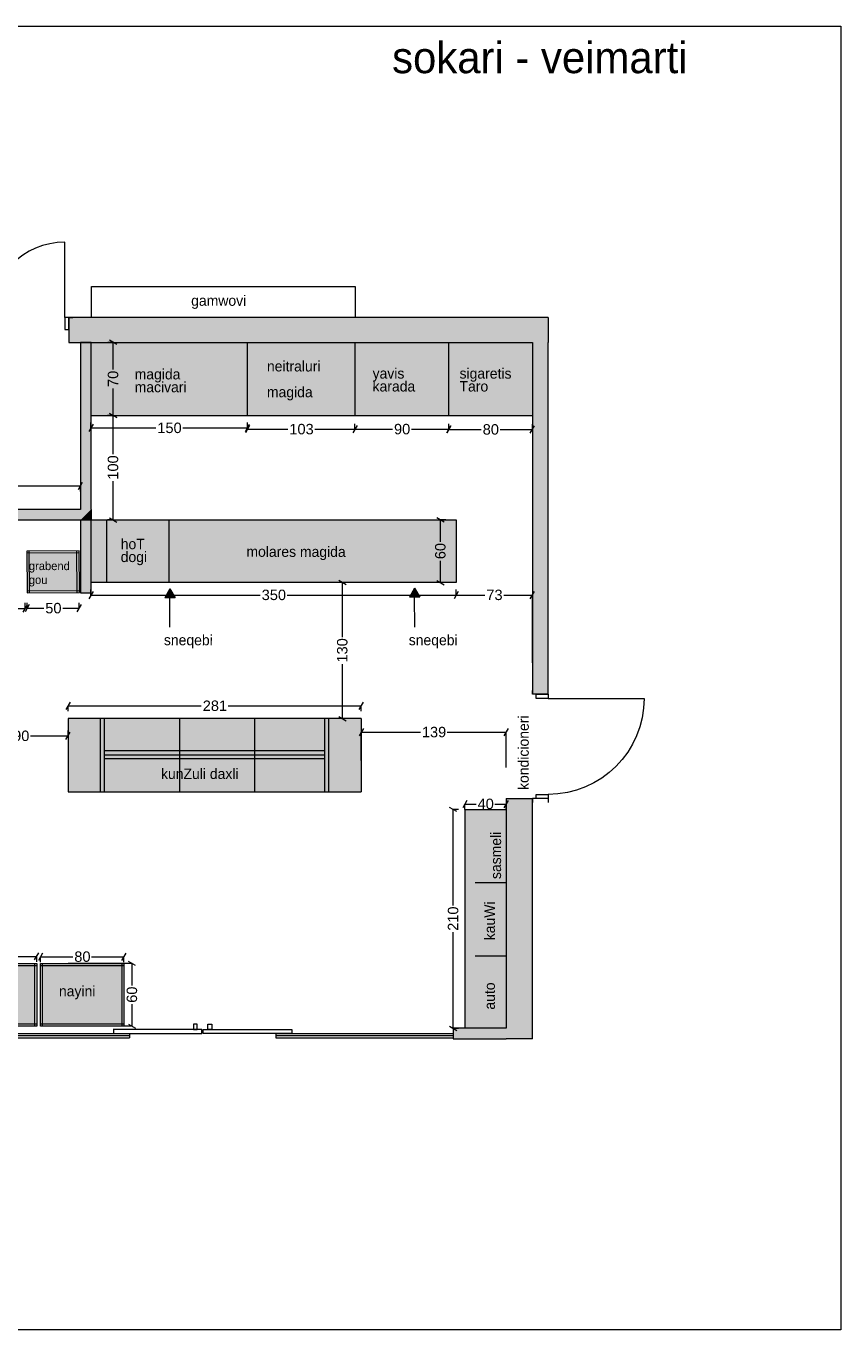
# Model space of a CAD drawing. Header units: millimetres. Extents: x 1030551 to 1045766, y -232725 to -220235.
# Tile 2 of 2: x 1037957 to 1045766, y -232725 to -220235. Entities that reach past the tile are written whole.
import ezdxf

# ---------------------------------------------------------------- set-up
doc = ezdxf.new("R2010")
doc.units = ezdxf.units.MM
doc.header["$MEASUREMENT"] = 0
for name, color, linetype, lineweight in [('Interior - Partition_Pen_No__1', 7, 'Continuous', 0), ('Interior - Partition_Pen_No__26', 5, 'Continuous', 0), ('New_Archicad Doors_Pen_No__1', 7, 'Continuous', 0), ('New_Archicad Doors_Pen_No__27', 7, 'Continuous', 0), ('New_Drawing & Figure_Pen_No__1', 7, 'Continuous', 0), ('New_Drawing & Figure_Pen_No__20', 1, 'Continuous', 0), ('New_Structural - Bearing_Pen_No__27', 7, 'Continuous', 0), ('New_Structural - Bearing_Pen_No__42', 8, 'Continuous', 0), ('New_ZAROSLI_Pen_No__1', 7, 'Continuous', 0)]:
    doc.layers.add(name, color=color, linetype=linetype, lineweight=lineweight)
for name, color, linetype in [('New_Archicad Doors', 7, 'Continuous'), ('New_Drawing & Figure', 7, 'Continuous'), ('New_Structural - Bearing', 7, 'Continuous'), ('New_ZAROSLI', 7, 'Continuous')]:
    doc.layers.add(name, color=color, linetype=linetype)
for name, color, linetype, lineweight, true_color in [('New_Drawing & Figure_Pen_No__103', 7, 'Continuous', 0, 0xffcc99), ('New_Drawing & Figure_Pen_No__109', 7, 'Continuous', 0, 0xb4e4dc), ('New_Drawing & Figure_Pen_No__173', 7, 'Continuous', 0, 0xbf7d1a), ('New_Drawing & Figure_Pen_No__180', 7, 'Continuous', 0, 0xd6cda7)]:
    doc.layers.add(name, color=color, linetype=linetype, lineweight=lineweight, true_color=true_color)
doc.styles.add('GENERATED_STYLE_2', font='arial.ttf')
doc.styles.add('GENERATED_STYLE_3', font='txt')
doc.dimstyles.new('GENERATED_STYLE__1', dxfattribs={"dimtxt": 100, "dimasz": 53.2, "dimexe": 0.18, "dimexo": 300, "dimgap": 0, "dimtad": 0, "dimtih": 1, "dimtoh": 1, "dimdec": 0, "dimlfac": 0.1, "dimzin": 0, "dimdsep": 46, "dimtxsty": 'GENERATED_STYLE_2', "dimblk": 'ARROWHEAD_2', "dimblk1": 'ARROWHEAD_2', "dimblk2": 'ARROWHEAD_2', "dimcen": 0.09, "dimclrd": 7, "dimclre": 7, "dimclrt": 7, "dimadec": 0, "dimazin": 0, "dimtfac": 1, "dimtdec": 4, "dimtmove": 0, "dimatfit": 3, "dimfxl": 1, "dimtolj": 1, "dimtzin": 0, "dimarcsym": 0})
doc.dimstyles.new('GENERATED_STYLE__2', dxfattribs={"dimtxt": 100, "dimasz": 53.2, "dimexe": 0.18, "dimexo": 300, "dimgap": 0, "dimtad": 0, "dimdec": 0, "dimlfac": 0.1, "dimzin": 0, "dimdsep": 46, "dimtxsty": 'GENERATED_STYLE_2', "dimblk": 'ARROWHEAD_2', "dimblk1": 'ARROWHEAD_2', "dimblk2": 'ARROWHEAD_2', "dimcen": 0.09, "dimclrd": 7, "dimclre": 7, "dimclrt": 7, "dimadec": 0, "dimazin": 0, "dimtfac": 1, "dimtdec": 4, "dimtmove": 0, "dimatfit": 3, "dimfxl": 1, "dimtolj": 1, "dimtzin": 0, "dimarcsym": 0})

# ---------------------------------------------------------------- blocks, each defined once
blk = doc.blocks.new('Door 27_4')
at = {"layer": 'New_Archicad Doors_Pen_No__1', "color": 7, "linetype": 'Continuous', "lineweight": 0}
for p, q in [((360, 0), (360, 720)), ((-360, 0), (-400, 0)), ((-400, 0), (-400, -115)), ((-360, -115), (-360, 0)), ((400, 0), (360, 0)), ((360, 0), (360, -115)), ((400, -115), (400, 0)), ((-400, -115), (-360, -115)), ((360, -115), (400, -115))]:
    blk.add_line(p, q, dxfattribs=at)
blk.add_arc((360, 0), 720, 90, 180, dxfattribs=at)
at = {"layer": 'New_Archicad Doors_Pen_No__27', "color": 7, "linetype": 'Continuous', "lineweight": 0}
for p, q in [((-400, 0), (-437, 0)), ((-400, 0), (-437, 0)), ((-400, 0), (-400, -115)), ((-400, 0), (-400, -115)), ((400, 0), (400, -115)), ((400, 0), (400, -115)), ((400, 0), (437, 0)), ((400, 0), (437, 0)), ((-400, -115), (-400, -240)), ((-400, -115), (-400, -240)), ((400, -115), (400, -240)), ((400, -115), (400, -240)), ((-400, -240), (-437, -240)), ((-400, -240), (-437, -240)), ((400, -240), (437, -240)), ((400, -240), (437, -240))]:
    blk.add_line(p, q, dxfattribs=at)
blk = doc.blocks.new('Wall_14', base_point=(1033949, -223026))
at = {"layer": 'New_Structural - Bearing_Pen_No__42', "linetype": 'Continuous', "lineweight": 0, "true_color": 0x7f7f7f}
for points in [[(1042809, -223026), (1038368, -223026), (1038368, -223266), (1042809, -223266)], [(1042809, -223266), (1042959, -223266), (1042959, -223026)], [(1042809, -223026), (1042809, -223266), (1042959, -223026)]]:
    blk.add_hatch(color=8, dxfattribs=at).paths.add_polyline_path(points)
at = {"layer": 'New_Structural - Bearing_Pen_No__27', "color": 7, "linetype": 'Continuous', "lineweight": 0}
for p, q in [((1038368, -223026), (1038405, -223026)), ((1038368, -223026), (1038368, -223141)), ((1038368, -223141), (1038368, -223266)), ((1038368, -223266), (1038405, -223266))]:
    blk.add_line(p, q, dxfattribs=at)
at = {"layer": 'New_Structural - Bearing_Pen_No__27', "color": 7, "linetype": 'Continuous', "lineweight": 0, "flags": 128}
for points in [[(1042959, -223026), (1038368, -223026)], [(1042959, -223026), (1042959, -223266)], [(1038368, -223266), (1042809, -223266)]]:
    blk.add_lwpolyline(points, dxfattribs=at)
at = {"layer": 'New_Archicad Doors', "color": 21, "linetype": 'Continuous', "lineweight": 0, "true_color": 0xff9955, "zscale": 1000}
blk.add_blockref('Door 27_4', (1037968, -223026), dxfattribs=at)
blk = doc.blocks.new('Door 27_6')
at = {"layer": 'New_Archicad Doors_Pen_No__1', "color": 7, "linetype": 'Continuous', "lineweight": 0}
for p, q in [((460, 0), (460, 920)), ((-460, 0), (-500, 0)), ((-500, 0), (-500, -115)), ((-460, -115), (-460, 0)), ((500, 0), (460, 0)), ((460, 0), (460, -115)), ((500, -115), (500, 0)), ((-500, -115), (-460, -115)), ((460, -115), (500, -115))]:
    blk.add_line(p, q, dxfattribs=at)
blk.add_arc((460, 0), 920, 90, 180, dxfattribs=at)
at = {"layer": 'New_Archicad Doors_Pen_No__27', "color": 7, "linetype": 'Continuous', "lineweight": 0}
for p, q in [((-500, 0), (-537, 0)), ((-500, 0), (-537, 0)), ((-500, 0), (-500, -115)), ((-500, 0), (-500, -115)), ((500, 0), (500, -115)), ((500, 0), (500, -115)), ((500, 0), (537, 0)), ((500, 0), (537, 0)), ((-500, -115), (-500, -150)), ((-500, -115), (-500, -150)), ((500, -115), (500, -150)), ((500, -115), (500, -150)), ((-500, -150), (-537, -150)), ((-500, -150), (-537, -150)), ((500, -150), (537, -150)), ((500, -150), (537, -150))]:
    blk.add_line(p, q, dxfattribs=at)
blk = doc.blocks.new('Wall_15', base_point=(1042959, -223026))
at = {"layer": 'New_Structural - Bearing_Pen_No__42', "linetype": 'Continuous', "lineweight": 0, "true_color": 0x7f7f7f}
blk.add_hatch(color=8, dxfattribs=at).paths.add_polyline_path([(1042809, -223266), (1042809, -226636), (1042959, -226636), (1042959, -223266)])
at = {"layer": 'New_Structural - Bearing_Pen_No__27', "color": 7, "linetype": 'Continuous', "lineweight": 0}
for p, q in [((1042809, -226636), (1042809, -226599)), ((1042844, -226636), (1042809, -226636)), ((1042959, -226636), (1042844, -226636)), ((1042959, -226636), (1042959, -226599)), ((1042809, -227636), (1042809, -227673)), ((1042844, -227636), (1042809, -227636)), ((1042959, -227636), (1042844, -227636)), ((1042959, -227636), (1042959, -227673))]:
    blk.add_line(p, q, dxfattribs=at)
at = {"layer": 'New_Structural - Bearing_Pen_No__27', "color": 7, "linetype": 'Continuous', "lineweight": 0, "flags": 128}
for points in [[(1042809, -223266), (1042809, -226636)], [(1042959, -226636), (1042959, -223266)]]:
    blk.add_lwpolyline(points, dxfattribs=at)
at = {"layer": 'New_Archicad Doors', "color": 21, "linetype": 'Continuous', "lineweight": 0, "true_color": 0xff9955, "xscale": -1, "zscale": 1000, "rotation": 270}
blk.add_blockref('Door 27_6', (1042959, -227136), dxfattribs=at)
blk = doc.blocks.new('Wall_16', base_point=(1042809, -227636))
at = {"layer": 'New_Structural - Bearing_Pen_No__42', "linetype": 'Continuous', "lineweight": 0, "true_color": 0x7f7f7f}
for points in [[(1042809, -229836), (1042809, -227636), (1042559, -227636), (1042559, -229836)], [(1042559, -229836), (1042559, -229936), (1042809, -229936)], [(1042809, -229836), (1042559, -229836), (1042809, -229936)]]:
    blk.add_hatch(color=8, dxfattribs=at).paths.add_polyline_path(points)
at = {"layer": 'New_Structural - Bearing_Pen_No__27', "color": 7, "linetype": 'Continuous', "lineweight": 0, "flags": 128}
for points in [[(1042559, -227636), (1042559, -229836)], [(1042559, -227636), (1042809, -227636)], [(1042809, -229936), (1042809, -227636)], [(1042809, -229936), (1042559, -229936)]]:
    blk.add_lwpolyline(points, dxfattribs=at)
blk = doc.blocks.new('Wall_19', base_point=(1042809, -229936))
at = {"layer": 'New_Structural - Bearing_Pen_No__42', "linetype": 'Continuous', "lineweight": 0, "true_color": 0x7f7f7f}
blk.add_hatch(color=8, dxfattribs=at).paths.add_polyline_path([(1042559, -229836), (1042049, -229836), (1042049, -229936), (1042559, -229936)])
at = {"layer": 'New_Structural - Bearing_Pen_No__27', "color": 7, "linetype": 'Continuous', "lineweight": 0, "flags": 128}
for points in [[(1042559, -229836), (1042049, -229836)], [(1042049, -229836), (1042049, -229936)], [(1042049, -229936), (1042559, -229936)]]:
    blk.add_lwpolyline(points, dxfattribs=at)
blk = doc.blocks.new('Wall_20', base_point=(1033949, -224866))
at = {"layer": 'New_Structural - Bearing_Pen_No__42', "linetype": 'Continuous', "lineweight": 0, "true_color": 0x7f7f7f}
for points in [[(1033949, -224966), (1038479, -224966), (1038479, -224866), (1033949, -224866)], [(1038479, -224966), (1038579, -224966), (1038579, -224866)]]:
    blk.add_hatch(color=8, dxfattribs=at).paths.add_polyline_path(points)
at = {"layer": 'New_Structural - Bearing_Pen_No__27', "color": 7, "linetype": 'Continuous', "lineweight": 0, "flags": 128}
for points in [[(1035349, -224866), (1033949, -224866)], [(1036849, -224866), (1035449, -224866)], [(1038479, -224866), (1036949, -224866)], [(1038579, -224866), (1038579, -224966)], [(1033949, -224966), (1038479, -224966)]]:
    blk.add_lwpolyline(points, dxfattribs=at)
blk = doc.blocks.new('Wall_21', base_point=(1038479, -224966))
at = {"layer": 'New_Structural - Bearing_Pen_No__42', "linetype": 'Continuous', "lineweight": 0, "true_color": 0x7f7f7f}
blk.add_hatch(color=8, dxfattribs=at).paths.add_polyline_path([(1038579, -224966), (1038579, -223266), (1038479, -223266), (1038479, -224966)])
at = {"layer": 'New_Structural - Bearing_Pen_No__27', "color": 7, "linetype": 'Continuous', "lineweight": 0, "flags": 128}
for points in [[(1038579, -223266), (1038479, -223266)], [(1038479, -223266), (1038479, -224866)], [(1038579, -224866), (1038579, -223266)], [(1038479, -224966), (1038579, -224966)]]:
    blk.add_lwpolyline(points, dxfattribs=at)
blk = doc.blocks.new('Wall_37', base_point=(1038579, -224866))
at = {"layer": 'New_Structural - Bearing_Pen_No__42', "linetype": 'Continuous', "lineweight": 0, "true_color": 0x7f7f7f}
blk.add_hatch(color=8, dxfattribs=at).paths.add_polyline_path([(1038479, -224966), (1038479, -225666), (1038579, -225666), (1038579, -224966)])
at = {"layer": 'New_Structural - Bearing_Pen_No__27', "color": 7, "linetype": 'Continuous', "lineweight": 0, "flags": 128}
for points in [[(1038479, -224966), (1038479, -225666)], [(1038579, -225666), (1038579, -224966)], [(1038479, -225666), (1038579, -225666)]]:
    blk.add_lwpolyline(points, dxfattribs=at)
blk = doc.blocks.new('Line_5', base_point=(1039335, -225992))
at = {"layer": 'New_Drawing & Figure_Pen_No__20', "linetype": 'Continuous', "lineweight": 0}
blk.add_hatch(color=1, dxfattribs=at).paths.add_polyline_path([(1039335, -225627), (1039285, -225713), (1039385, -225713)])
at = {"layer": 'New_Drawing & Figure_Pen_No__1', "color": 7, "linetype": 'Continuous', "lineweight": 0}
blk.add_line((1039335, -225992), (1039335, -225713), dxfattribs=at)
at = {"layer": 'New_Drawing & Figure_Pen_No__20', "color": 1, "linetype": 'Continuous', "lineweight": 0}
for p, q in [((1039335, -225627), (1039285, -225713)), ((1039335, -225627), (1039385, -225713)), ((1039385, -225713), (1039285, -225713))]:
    blk.add_line(p, q, dxfattribs=at)
blk = doc.blocks.new('Line_6', base_point=(1041682, -225992))
at = {"layer": 'New_Drawing & Figure_Pen_No__20', "linetype": 'Continuous', "lineweight": 0}
blk.add_hatch(color=1, dxfattribs=at).paths.add_polyline_path([(1041681, -225621), (1041631, -225707), (1041731, -225707)])
at = {"layer": 'New_Drawing & Figure_Pen_No__1', "color": 7, "linetype": 'Continuous', "lineweight": 0}
blk.add_line((1041682, -225992), (1041681, -225707), dxfattribs=at)
at = {"layer": 'New_Drawing & Figure_Pen_No__20', "color": 1, "linetype": 'Continuous', "lineweight": 0}
for p, q in [((1041681, -225621), (1041631, -225707)), ((1041681, -225621), (1041731, -225707)), ((1041731, -225707), (1041631, -225707))]:
    blk.add_line(p, q, dxfattribs=at)
blk = doc.blocks.new('*D98')
at = {"layer": 'New_ZAROSLI_Pen_No__1', "color": 7, "linetype": 'Continuous', "lineweight": 0, "transparency": 16777216}
for p, q in [((1033969, -224604), (1033929, -224674)), ((1033949, -224639), (1036086, -224639)), ((1033949, -224692), (1033949, -224639)), ((1036343, -224639), (1038479, -224639)), ((1038459, -224674), (1038499, -224604)), ((1038479, -224692), (1038479, -224639))]:
    blk.add_line(p, q, dxfattribs=at)
at = {"layer": 'New_ZAROSLI_Pen_No__1', "color": 7, "lineweight": 0, "transparency": 16777216, "insert": (1036100, -224689), "char_height": 100, "attachment_point": 7, "style": 'GENERATED_STYLE_2'}
blk.add_mtext('\\A1;{\\pql;\\fArial|b0|i0|c204|p0;\\W1.000000;453}', dxfattribs=at)
blk = doc.blocks.new('ARROWHEAD_2')
at = {"color": 0, "linetype": 'Continuous', "lineweight": 0}
for p, q in [((0, 0), (-1, 0)), ((-0.38, -0.66), (0.38, 0.66))]:
    blk.add_line(p, q, dxfattribs=at)
blk = doc.blocks.new('*D100')
at = {"layer": 'New_ZAROSLI_Pen_No__1', "color": 7, "linetype": 'Continuous', "lineweight": 0, "transparency": 16777216}
for p, q in [((1038599, -224050), (1038559, -224120)), ((1038579, -224085), (1038579, -224032)), ((1040059, -224120), (1040099, -224050)), ((1040079, -224085), (1040079, -224032)), ((1038579, -224085), (1039201, -224085)), ((1039458, -224085), (1040079, -224085))]:
    blk.add_line(p, q, dxfattribs=at)
at = {"layer": 'New_ZAROSLI_Pen_No__1', "color": 7, "lineweight": 0, "transparency": 16777216, "insert": (1039215, -224135), "char_height": 100, "attachment_point": 7, "style": 'GENERATED_STYLE_2'}
blk.add_mtext('\\A1;{\\pql;\\fArial|b0|i0|c204|p0;\\W1.000000;150}', dxfattribs=at)
blk = doc.blocks.new('*D101')
at = {"layer": 'New_ZAROSLI_Pen_No__1', "color": 7, "linetype": 'Continuous', "lineweight": 0, "transparency": 16777216}
for p, q in [((1042009, -224100), (1042009, -224048)), ((1042809, -224100), (1042809, -224048)), ((1042029, -224065), (1041989, -224135)), ((1042009, -224100), (1042319, -224100)), ((1042499, -224100), (1042809, -224100)), ((1042789, -224135), (1042829, -224065))]:
    blk.add_line(p, q, dxfattribs=at)
at = {"layer": 'New_ZAROSLI_Pen_No__1', "color": 7, "lineweight": 0, "transparency": 16777216, "insert": (1042333, -224150), "char_height": 100, "attachment_point": 7, "style": 'GENERATED_STYLE_2'}
blk.add_mtext('\\A1;{\\pql;\\fArial|b0|i0|c204|p0;\\W1.000000;80}', dxfattribs=at)
blk = doc.blocks.new('*D102')
at = {"layer": 'New_ZAROSLI_Pen_No__1', "color": 7, "linetype": 'Continuous', "lineweight": 0, "transparency": 16777216}
for p, q in [((1040079, -224097), (1040079, -224045)), ((1041109, -224097), (1041109, -224045)), ((1040099, -224062), (1040059, -224132)), ((1040079, -224097), (1040466, -224097)), ((1040723, -224097), (1041109, -224097)), ((1041129, -224062), (1041089, -224132))]:
    blk.add_line(p, q, dxfattribs=at)
at = {"layer": 'New_ZAROSLI_Pen_No__1', "color": 7, "lineweight": 0, "transparency": 16777216, "insert": (1040480, -224147), "char_height": 100, "attachment_point": 7, "style": 'GENERATED_STYLE_2'}
blk.add_mtext('\\A1;{\\pql;\\fArial|b0|i0|c204|p0;\\W1.000000;103}', dxfattribs=at)
blk = doc.blocks.new('*D103')
at = {"layer": 'New_ZAROSLI_Pen_No__1', "color": 7, "linetype": 'Continuous', "lineweight": 0, "transparency": 16777216}
for p, q in [((1041109, -224097), (1041109, -224045)), ((1042009, -224097), (1042009, -224045)), ((1041129, -224062), (1041089, -224132)), ((1041109, -224097), (1041469, -224097)), ((1041649, -224097), (1042009, -224097)), ((1041989, -224132), (1042029, -224062))]:
    blk.add_line(p, q, dxfattribs=at)
at = {"layer": 'New_ZAROSLI_Pen_No__1', "color": 7, "lineweight": 0, "transparency": 16777216, "insert": (1041483, -224147), "char_height": 100, "attachment_point": 7, "style": 'GENERATED_STYLE_2'}
blk.add_mtext('\\A1;{\\pql;\\fArial|b0|i0|c204|p0;\\W1.000000;90}', dxfattribs=at)
blk = doc.blocks.new('*D104')
at = {"layer": 'New_ZAROSLI_Pen_No__1', "color": 7, "linetype": 'Continuous', "lineweight": 0, "transparency": 16777216}
for p, q in [((1038599, -225650), (1038559, -225720)), ((1038579, -225685), (1038579, -225633)), ((1042099, -225650), (1042059, -225720)), ((1042079, -225685), (1042079, -225633)), ((1038579, -225685), (1040201, -225685)), ((1040458, -225685), (1042079, -225685))]:
    blk.add_line(p, q, dxfattribs=at)
at = {"layer": 'New_ZAROSLI_Pen_No__1', "color": 7, "lineweight": 0, "transparency": 16777216, "insert": (1040215, -225735), "char_height": 100, "attachment_point": 7, "style": 'GENERATED_STYLE_2'}
blk.add_mtext('\\A1;{\\pql;\\fArial|b0|i0|c204|p0;\\W1.000000;350}', dxfattribs=at)
blk = doc.blocks.new('*D105')
at = {"layer": 'New_ZAROSLI_Pen_No__1', "color": 7, "linetype": 'Continuous', "lineweight": 0, "transparency": 16777216}
for p, q in [((1042099, -225650), (1042059, -225720)), ((1042079, -225685), (1042079, -225633)), ((1042789, -225720), (1042829, -225650)), ((1042079, -225685), (1042354, -225685)), ((1042534, -225685), (1042809, -225685)), ((1042809, -226336), (1042809, -225685))]:
    blk.add_line(p, q, dxfattribs=at)
at = {"layer": 'New_ZAROSLI_Pen_No__1', "color": 7, "lineweight": 0, "transparency": 16777216, "insert": (1042368, -225735), "char_height": 100, "attachment_point": 7, "style": 'GENERATED_STYLE_2'}
blk.add_mtext('\\A1;{\\pql;\\fArial|b0|i0|c204|p0;\\W1.000000;73}', dxfattribs=at)
blk = doc.blocks.new('*D106')
at = {"layer": 'New_ZAROSLI_Pen_No__1', "color": 7, "linetype": 'Continuous', "lineweight": 0, "transparency": 16777216}
for p, q in [((1041963, -224986), (1041893, -224945)), ((1041928, -225175), (1041928, -224966)), ((1041980, -224966), (1041928, -224966)), ((1041928, -225566), (1041928, -225356)), ((1041893, -225545), (1041963, -225586)), ((1041980, -225566), (1041928, -225566))]:
    blk.add_line(p, q, dxfattribs=at)
at = {"layer": 'New_ZAROSLI_Pen_No__1', "color": 7, "lineweight": 0, "transparency": 16777216, "insert": (1041978, -225342), "char_height": 100, "attachment_point": 7, "rotation": 90, "style": 'GENERATED_STYLE_2'}
blk.add_mtext('\\A1;{\\pql;\\fArial|b0|i0|c204|p0;\\W1.000000;60}', dxfattribs=at)
blk = doc.blocks.new('*D107')
at = {"layer": 'New_ZAROSLI_Pen_No__1', "color": 7, "linetype": 'Continuous', "lineweight": 0, "transparency": 16777216}
for p, q in [((1038791, -223266), (1038739, -223266)), ((1038826, -223286), (1038756, -223245)), ((1038791, -223525), (1038791, -223266)), ((1038791, -223966), (1038791, -223706)), ((1038791, -223966), (1038739, -223966)), ((1038756, -223945), (1038826, -223986))]:
    blk.add_line(p, q, dxfattribs=at)
at = {"layer": 'New_ZAROSLI_Pen_No__1', "color": 7, "lineweight": 0, "transparency": 16777216, "insert": (1038841, -223692), "char_height": 100, "attachment_point": 7, "rotation": 90, "style": 'GENERATED_STYLE_2'}
blk.add_mtext('\\A1;{\\pql;\\fArial|b0|i0|c204|p0;\\W1.000000;70}', dxfattribs=at)
blk = doc.blocks.new('*D108')
at = {"layer": 'New_ZAROSLI_Pen_No__1', "color": 7, "linetype": 'Continuous', "lineweight": 0, "transparency": 16777216}
for p, q in [((1038791, -223966), (1038738, -223966)), ((1038826, -223986), (1038756, -223945)), ((1038791, -224337), (1038791, -223966)), ((1038791, -224966), (1038791, -224594)), ((1038791, -224966), (1038738, -224966)), ((1038756, -224945), (1038826, -224986))]:
    blk.add_line(p, q, dxfattribs=at)
at = {"layer": 'New_ZAROSLI_Pen_No__1', "color": 7, "lineweight": 0, "transparency": 16777216, "insert": (1038841, -224580), "char_height": 100, "attachment_point": 7, "rotation": 90, "style": 'GENERATED_STYLE_2'}
blk.add_mtext('\\A1;{\\pql;\\fArial|b0|i0|c204|p0;\\W1.000000;100}', dxfattribs=at)
blk = doc.blocks.new('*D109')
at = {"layer": 'New_ZAROSLI_Pen_No__1', "color": 7, "linetype": 'Continuous', "lineweight": 0, "transparency": 16777216}
for p, q in [((1033969, -225778), (1033929, -225848)), ((1033949, -225813), (1033949, -225760)), ((1037929, -225848), (1037969, -225778)), ((1037949, -225813), (1037949, -225760)), ((1033949, -225813), (1035821, -225813)), ((1036078, -225813), (1037949, -225813))]:
    blk.add_line(p, q, dxfattribs=at)
at = {"layer": 'New_ZAROSLI_Pen_No__1', "color": 7, "lineweight": 0, "transparency": 16777216, "insert": (1035835, -225863), "char_height": 100, "attachment_point": 7, "style": 'GENERATED_STYLE_2'}
blk.add_mtext('\\A1;{\\pql;\\fArial|b0|i0|c204|p0;\\W1.000000;400}', dxfattribs=at)
blk = doc.blocks.new('*D111')
at = {"layer": 'New_ZAROSLI_Pen_No__1', "color": 7, "linetype": 'Continuous', "lineweight": 0, "transparency": 16777216}
for p, q in [((1037988, -225777), (1037947, -225847)), ((1037967, -225812), (1037967, -225759)), ((1038447, -225847), (1038488, -225777)), ((1038467, -225812), (1038467, -225759)), ((1037967, -225812), (1038127, -225812)), ((1038308, -225812), (1038467, -225812))]:
    blk.add_line(p, q, dxfattribs=at)
at = {"layer": 'New_ZAROSLI_Pen_No__1', "color": 7, "lineweight": 0, "transparency": 16777216, "insert": (1038141, -225862), "char_height": 100, "attachment_point": 7, "style": 'GENERATED_STYLE_2'}
blk.add_mtext('\\A1;{\\pql;\\fArial|b0|i0|c204|p0;\\W1.000000;50}', dxfattribs=at)
blk = doc.blocks.new('*D112')
at = {"layer": 'New_ZAROSLI_Pen_No__1', "color": 7, "linetype": 'Continuous', "lineweight": 0, "transparency": 16777216}
for p, q in [((1042085, -227760), (1042015, -227719)), ((1042050, -228659), (1042050, -227740)), ((1042102, -227740), (1042050, -227740)), ((1042050, -229836), (1042050, -228916)), ((1042015, -229815), (1042085, -229856)), ((1042102, -229836), (1042050, -229836))]:
    blk.add_line(p, q, dxfattribs=at)
at = {"layer": 'New_ZAROSLI_Pen_No__1', "color": 7, "lineweight": 0, "transparency": 16777216, "insert": (1042100, -228902), "char_height": 100, "attachment_point": 7, "rotation": 90, "style": 'GENERATED_STYLE_2'}
blk.add_mtext('\\A1;{\\pql;\\fArial|b0|i0|c204|p0;\\W1.000000;210}', dxfattribs=at)
blk = doc.blocks.new('*D115')
at = {"layer": 'New_ZAROSLI_Pen_No__1', "color": 7, "linetype": 'Continuous', "lineweight": 0, "transparency": 16777216}
for p, q in [((1037279, -229111), (1037238, -229181)), ((1037259, -229146), (1037568, -229146)), ((1037259, -229198), (1037259, -229146)), ((1037749, -229146), (1038059, -229146)), ((1038038, -229181), (1038079, -229111)), ((1038059, -229198), (1038059, -229146))]:
    blk.add_line(p, q, dxfattribs=at)
at = {"layer": 'New_ZAROSLI_Pen_No__1', "color": 7, "lineweight": 0, "transparency": 16777216, "insert": (1037582, -229196), "char_height": 100, "attachment_point": 7, "style": 'GENERATED_STYLE_2'}
blk.add_mtext('\\A1;{\\pql;\\fArial|b0|i0|c204|p0;\\W1.000000;80}', dxfattribs=at)
blk = doc.blocks.new('*D116')
at = {"layer": 'New_ZAROSLI_Pen_No__1', "color": 7, "linetype": 'Continuous', "lineweight": 0, "transparency": 16777216}
for p, q in [((1038972, -229215), (1038359, -229215)), ((1039007, -229235), (1038937, -229195)), ((1038972, -229425), (1038972, -229215)), ((1038972, -229815), (1038972, -229605)), ((1038937, -229795), (1039007, -229835)), ((1038972, -229815), (1038359, -229815))]:
    blk.add_line(p, q, dxfattribs=at)
at = {"layer": 'New_ZAROSLI_Pen_No__1', "color": 7, "lineweight": 0, "transparency": 16777216, "insert": (1039022, -229591), "char_height": 100, "attachment_point": 7, "rotation": 90, "style": 'GENERATED_STYLE_2'}
blk.add_mtext('\\A1;{\\pql;\\fArial|b0|i0|c204|p0;\\W1.000000;60}', dxfattribs=at)
blk = doc.blocks.new('*D203')
at = {"layer": 'New_ZAROSLI_Pen_No__1', "color": 7, "linetype": 'Continuous', "lineweight": 0, "transparency": 16777216}
for p, q in [((1038115, -229115), (1038075, -229185)), ((1038095, -229150), (1038405, -229150)), ((1038095, -229202), (1038095, -229150)), ((1038585, -229150), (1038895, -229150)), ((1038875, -229185), (1038915, -229115)), ((1038895, -229202), (1038895, -229150))]:
    blk.add_line(p, q, dxfattribs=at)
at = {"layer": 'New_ZAROSLI_Pen_No__1', "color": 7, "lineweight": 0, "transparency": 16777216, "insert": (1038419, -229200), "char_height": 100, "attachment_point": 7, "style": 'GENERATED_STYLE_2'}
blk.add_mtext('\\A1;{\\pql;\\fArial|b0|i0|c204|p0;\\W1.000000;80}', dxfattribs=at)
blk = doc.blocks.new('*D205')
at = {"layer": 'New_ZAROSLI_Pen_No__1', "color": 7, "linetype": 'Continuous', "lineweight": 0, "transparency": 16777216}
for p, q in [((1037479, -227000), (1037439, -227070)), ((1037459, -227035), (1037459, -226983)), ((1037459, -227035), (1037819, -227035)), ((1037999, -227035), (1038359, -227035)), ((1038339, -227070), (1038379, -227000)), ((1038359, -227035), (1038359, -226983))]:
    blk.add_line(p, q, dxfattribs=at)
at = {"layer": 'New_ZAROSLI_Pen_No__1', "color": 7, "lineweight": 0, "transparency": 16777216, "insert": (1037833, -227085), "char_height": 100, "attachment_point": 7, "style": 'GENERATED_STYLE_2'}
blk.add_mtext('\\A1;{\\pql;\\fArial|b0|i0|c204|p0;\\W1.000000;90}', dxfattribs=at)
blk = doc.blocks.new('*D206')
at = {"layer": 'New_ZAROSLI_Pen_No__1', "color": 7, "linetype": 'Continuous', "lineweight": 0, "transparency": 16777216}
for p, q in [((1041189, -226964), (1041149, -227034)), ((1041169, -226999), (1041736, -226999)), ((1041169, -227269), (1041169, -226999)), ((1041993, -226999), (1042559, -226999)), ((1042539, -227034), (1042579, -226964)), ((1042559, -227336), (1042559, -226999))]:
    blk.add_line(p, q, dxfattribs=at)
at = {"layer": 'New_ZAROSLI_Pen_No__1', "color": 7, "lineweight": 0, "transparency": 16777216, "insert": (1041750, -227049), "char_height": 100, "attachment_point": 7, "style": 'GENERATED_STYLE_2'}
blk.add_mtext('\\A1;{\\pql;\\fArial|b0|i0|c204|p0;\\W1.000000;139}', dxfattribs=at)
blk = doc.blocks.new('*D208')
at = {"layer": 'New_ZAROSLI_Pen_No__1', "color": 7, "linetype": 'Continuous', "lineweight": 0, "transparency": 16777216}
for p, q in [((1038379, -226712), (1038339, -226782)), ((1038359, -226747), (1039636, -226747)), ((1038359, -226799), (1038359, -226747)), ((1039893, -226747), (1041169, -226747)), ((1041149, -226782), (1041189, -226712)), ((1041169, -226799), (1041169, -226747))]:
    blk.add_line(p, q, dxfattribs=at)
at = {"layer": 'New_ZAROSLI_Pen_No__1', "color": 7, "lineweight": 0, "transparency": 16777216, "insert": (1039650, -226797), "char_height": 100, "attachment_point": 7, "style": 'GENERATED_STYLE_2'}
blk.add_mtext('\\A1;{\\pql;\\fArial|b0|i0|c204|p0;\\W1.000000;281}', dxfattribs=at)
blk = doc.blocks.new('*D210')
at = {"layer": 'New_ZAROSLI_Pen_No__1', "color": 7, "linetype": 'Continuous', "lineweight": 0, "transparency": 16777216}
for p, q in [((1041023, -225586), (1040953, -225545)), ((1040988, -226089), (1040988, -225566)), ((1041779, -225566), (1040988, -225566)), ((1040988, -226869), (1040988, -226346)), ((1040953, -226849), (1041023, -226889)), ((1041040, -226869), (1040988, -226869))]:
    blk.add_line(p, q, dxfattribs=at)
at = {"layer": 'New_ZAROSLI_Pen_No__1', "color": 7, "lineweight": 0, "transparency": 16777216, "insert": (1041038, -226332), "char_height": 100, "attachment_point": 7, "rotation": 90, "style": 'GENERATED_STYLE_2'}
blk.add_mtext('\\A1;{\\pql;\\fArial|b0|i0|c204|p0;\\W1.000000;130}', dxfattribs=at)
blk = doc.blocks.new('*D257')
at = {"layer": 'New_ZAROSLI_Pen_No__1', "color": 7, "linetype": 'Continuous', "lineweight": 0, "transparency": 16777216}
for p, q in [((1042181, -227652), (1042141, -227722)), ((1042539, -227722), (1042579, -227652)), ((1042161, -227687), (1042270, -227687)), ((1042161, -227740), (1042161, -227687)), ((1042450, -227687), (1042559, -227687)), ((1042559, -227740), (1042559, -227687))]:
    blk.add_line(p, q, dxfattribs=at)
at = {"layer": 'New_ZAROSLI_Pen_No__1', "color": 7, "lineweight": 0, "transparency": 16777216, "insert": (1042284, -227737), "char_height": 100, "attachment_point": 7, "style": 'GENERATED_STYLE_2'}
blk.add_mtext('\\A1;{\\pql;\\fArial|b0|i0|c204|p0;\\W1.000000;40}', dxfattribs=at)

msp = doc.modelspace()

# ---------------------------------------------------------------- hatches: boundary and pattern name
at = {"layer": 'New_Drawing & Figure_Pen_No__103', "linetype": 'Continuous', "lineweight": 0, "true_color": 0xffcc99}
for points in [[(1038709.2, -226868.8), (1038709.2, -227568.8), (1038669.2, -227568.8), (1038669.2, -226868.8)], [(1040859.2, -226868.8), (1040859.2, -227568.8), (1040819.2, -227568.8), (1040819.2, -226868.8)], [(1040819.2, -227177.8), (1040819.2, -227254.2), (1038709.2, -227254.2), (1038709.2, -227177.8)]]:
    msp.add_hatch(color=31, dxfattribs=at).paths.add_polyline_path(points)
at = {"layer": 'New_Drawing & Figure_Pen_No__109', "linetype": 'Continuous', "lineweight": 0, "true_color": 0xb4e4dc}
for points in [[(1037984.5, -225283.9), (1038444.5, -225280.4), (1038447.2, -225640.4), (1037987.2, -225643.9)], [(1037278.6, -229234.9), (1038038.6, -229234.9), (1038038.6, -229794.9), (1037278.6, -229794.9)], [(1038115, -229234.9), (1038875, -229234.9), (1038875, -229794.9), (1038115, -229794.9)]]:
    msp.add_hatch(color=254, dxfattribs=at).paths.add_polyline_path(points)
at = {"layer": 'New_Drawing & Figure_Pen_No__173', "linetype": 'Continuous', "lineweight": 0, "true_color": 0xbf7d1a}
msp.add_hatch(color=32, dxfattribs=at).paths.add_polyline_path([(1038729.2, -224965.6), (1039329.2, -224965.6), (1039329.2, -225565.6), (1038729.2, -225565.6)])
at = {"layer": 'New_Drawing & Figure_Pen_No__180', "linetype": 'Continuous', "lineweight": 0, "true_color": 0xd6cda7}
for points in [[(1038579.2, -223265.6), (1042809.2, -223265.6), (1042809.2, -223965.6), (1038579.2, -223965.6)], [(1038729.2, -224965.6), (1038579.2, -224965.6), (1038579.2, -225565.6), (1038729.2, -225565.6)], [(1039329.2, -224965.6), (1042079.2, -224965.6), (1042079.2, -225565.6), (1039329.2, -225565.6)], [(1038669.2, -226868.8), (1038669.2, -227568.8), (1038359.2, -227568.8), (1038359.2, -226868.8)], [(1040819.2, -226868.8), (1040819.2, -227177.8), (1038709.2, -227177.8), (1038709.2, -226868.8)], [(1041169.2, -226868.8), (1041169.2, -227568.8), (1040859.2, -227568.8), (1040859.2, -226868.8)], [(1040819.2, -227254.2), (1040819.2, -227568.8), (1038709.2, -227568.8), (1038709.2, -227254.2)], [(1042161.1, -227739.6), (1042559.2, -227739.6), (1042559.2, -229835.6), (1042161.1, -229835.6)]]:
    msp.add_hatch(color=9, dxfattribs=at).paths.add_polyline_path(points)

# ---------------------------------------------------------------- linework, layer by layer
at = {"layer": 'New_Drawing & Figure_Pen_No__1', "color": 7, "linetype": 'Continuous', "lineweight": 0}
for p, q in [((1030551, -220235.3), (1045765.8, -220235.3)), ((1045765.8, -220235.3), (1045765.8, -232724.5)), ((1040079.2, -223965.6), (1040079.2, -223265.6)), ((1041109.2, -223965.6), (1041109.2, -223265.6)), ((1042009.2, -223965.6), (1042009.2, -223265.6)), ((1038579.2, -223965.6), (1042809.2, -223965.6)), ((1038579.2, -224965.6), (1042079.2, -224965.6)), ((1038579.2, -225565.6), (1038579.2, -224965.6)), ((1038729.2, -225565.6), (1038729.2, -224965.6)), ((1039329.2, -225565.6), (1039329.2, -224965.6)), ((1042079.2, -224965.6), (1042079.2, -225565.6)), ((1038464.3, -225260.3), (1037964.3, -225264)), ((1037964.3, -225264), (1037967.4, -225664)), ((1038464.5, -225280.3), (1037964.5, -225284)), ((1037984.3, -225263.9), (1037987.4, -225663.9)), ((1038447.3, -225660.4), (1038444.3, -225260.4)), ((1038467.3, -225660.2), (1038464.3, -225260.3)), ((1037967.2, -225644), (1038467.2, -225640.2)), ((1037967.4, -225664), (1038467.3, -225660.2)), ((1042079.2, -225565.6), (1038579.2, -225565.6)), ((1038459.2, -226868.8), (1038359.2, -226868.8)), ((1038359.2, -226868.8), (1038359.2, -227568.8)), ((1041169.2, -226868.8), (1038459.2, -226868.8)), ((1038669.2, -227568.8), (1038669.2, -226868.8)), ((1038709.2, -227568.8), (1038709.2, -226868.8)), ((1039429.1, -227568.8), (1039429.1, -226868.8)), ((1040149.2, -227568.8), (1040149.2, -226868.8)), ((1040819.2, -227568.8), (1040819.2, -226868.8)), ((1040859.2, -227568.8), (1040859.2, -226868.8)), ((1041169.2, -226868.8), (1041169.2, -227568.8)), ((1040819.2, -227177.8), (1038709.2, -227177.8)), ((1040819.2, -227218.8), (1038709.2, -227218.8)), ((1040819.2, -227254.2), (1038709.2, -227254.2)), ((1038359.2, -227568.8), (1038459.2, -227568.8)), ((1038459.2, -227568.8), (1041169.2, -227568.8)), ((1042161.1, -227739.6), (1042161.1, -229835.6)), ((1042161.1, -227739.6), (1042559.2, -227739.6)), ((1042261.1, -228439.6), (1042559.2, -228439.6)), ((1042261.1, -229139.6), (1042559.2, -229139.6)), ((1037258.6, -229214.9), (1038058.6, -229214.9)), ((1037258.6, -229234.9), (1038058.6, -229234.9)), ((1038038.6, -229214.9), (1038038.6, -229814.9)), ((1038058.6, -229214.9), (1038058.6, -229814.9)), ((1038095, -229214.9), (1038895, -229214.9)), ((1038095, -229814.9), (1038095, -229214.9)), ((1038095, -229234.9), (1038895, -229234.9)), ((1038115, -229814.9), (1038115, -229214.9)), ((1038875, -229214.9), (1038875, -229814.9)), ((1038895, -229214.9), (1038895, -229814.9)), ((1038058.6, -229794.9), (1037258.6, -229794.9)), ((1038895, -229794.9), (1038095, -229794.9)), ((1039597.4, -229797.3), (1039559.9, -229797.3)), ((1039559.9, -229797.3), (1039559.9, -229845.6)), ((1039597.4, -229845.6), (1039597.4, -229797.3)), ((1039698.7, -229845.6), (1039698.7, -229797.3)), ((1039698.7, -229797.3), (1039736.2, -229797.3)), ((1039736.2, -229797.3), (1039736.2, -229845.6)), ((1037249.2, -229885.6), (1038949.2, -229885.6)), ((1037249.2, -229905.6), (1038949.2, -229905.6)), ((1037249.2, -229925.6), (1038949.2, -229925.6)), ((1038058.6, -229814.9), (1037258.6, -229814.9)), ((1038895, -229814.9), (1038095, -229814.9)), ((1039642, -229845.6), (1038792, -229845.6)), ((1038793.8, -229845.6), (1038793.8, -229885.6)), ((1038793.8, -229885.6), (1039642, -229885.6)), ((1038949.2, -229885.6), (1038949.2, -229925.6)), ((1039559.9, -229845.6), (1039597.4, -229845.6)), ((1039642, -229885.6), (1039642, -229845.6)), ((1039654.1, -229885.6), (1039654.1, -229845.6)), ((1039654.1, -229845.6), (1040504.1, -229845.6)), ((1040502.3, -229885.6), (1039654.1, -229885.6)), ((1039736.2, -229845.6), (1039698.7, -229845.6)), ((1040349, -229885.6), (1042049, -229885.6)), ((1040349, -229885.6), (1040349, -229925.6)), ((1040349, -229905.6), (1042049, -229905.6)), ((1040349, -229925.6), (1042049, -229925.6)), ((1040502.3, -229845.6), (1040502.3, -229885.6)), ((1042049, -229885.6), (1042049, -229925.6)), ((1045765.8, -232724.5), (1030551, -232724.5))]:
    msp.add_line(p, q, dxfattribs=at)
at = {"layer": 'New_Drawing & Figure_Pen_No__20', "color": 1, "linetype": 'Continuous', "lineweight": 0}
for p, q in [((1038585.1, -223025.6), (1038585.1, -222731)), ((1038585.1, -222731), (1041109.2, -222731)), ((1041109.2, -222731), (1041109.2, -223025.6))]:
    msp.add_line(p, q, dxfattribs=at)

# ---------------------------------------------------------------- block references
at = {"layer": 'New_Drawing & Figure', "color": 7, "linetype": 'Continuous', "lineweight": 0}
for name, p in [('Line_5', (1039335.3, -225991.6)), ('Line_6', (1041681.7, -225991.6))]:
    msp.add_blockref(name, p, dxfattribs=at)
at = {"layer": 'New_Structural - Bearing', "color": 7, "lineweight": 0}
for name, p in [('Wall_14', (1033949.2, -223025.6)), ('Wall_21', (1038479.2, -224965.6)), ('Wall_15', (1042959.2, -223025.6)), ('Wall_20', (1033949.2, -224865.6)), ('Wall_37', (1038579.2, -224865.6)), ('Wall_16', (1042809.2, -227635.6)), ('Wall_19', (1042809.2, -229935.6))]:
    msp.add_blockref(name, p, dxfattribs=at)

# ---------------------------------------------------------------- texts
at = {"layer": 'Interior - Partition_Pen_No__1', "color": 7, "linetype": 'Continuous', "lineweight": 0, "attachment_point": 4, "style": 'GENERATED_STYLE_3'}
for s, insert, char_height in [('\\A1;{\\pql;\\fSanet|b0|i0|c0|p0;\\W1.000000;sokari\\fSanet|b0|i0|c0|p0;\\W1.000000; \\fSanet|b0|i0|c0|p0;\\W1.000000;-\\fSanet|b0|i0|c0|p0;\\W1.000000; \\fSanet|b0|i0|c0|p0;\\W1.000000;veimarti}', (1041464.7, -220538.6), 300), ('\\A1;{\\pql;\\fSanet|b0|i0|c0|p0;\\W1.000000;kunZuli daxli}', (1039249.9, -227398.1), 100), ('\\A1;{\\pql;\\fSanet|b0|i0|c0|p0;\\W1.000000;nayini}', (1038271.9, -229493.8), 100)]:
    msp.add_mtext(s, dxfattribs=dict(at, insert=insert, char_height=char_height))
for s, insert, char_height, rotation in [('\\A1;{\\pql;\\fSanet|b0|i0|c0|p0;\\W1.000000;gamwovi}', (1039539, -222879.4), 100, 359.91482), ('\\A1;{\\pql;\\fSanet|b0|i0|c0|p0;\\W1.000000;molares magida}', (1040068.6, -225284.1), 100, 359.91482), ('\\A1;{\\pql;\\fSanet|b0|i0|c0|p0;\\W1.000000;grabend\\P\\pql;\\fSanet|b0|i0|c0|p0;\\W1.000000;gou\\P\\pql;\\fSanet|b0|i0|c0|p0;\\W1.000000;}', (1037983.4, -225484.7), 80, 359.89984), ('\\A1;{\\pql;\\fSanet|b0|i0|c0|p0;\\W1.000000;sasmeli\\P\\pql;\\fSanet|b0|i0|c0|p0;\\W1.000000;}', (1042459.3, -228405.8), 100, 89.91482), ('\\A1;{\\pql;\\fSanet|b0|i0|c0|p0;\\W1.000000;kauWi}', (1042399.9, -228992), 100, 89.91482), ('\\A1;{\\pql;\\fSanet|b0|i0|c0|p0;\\W1.000000;auto}', (1042399.9, -229656.5), 100, 89.91482)]:
    msp.add_mtext(s, dxfattribs=dict(at, insert=insert, char_height=char_height, rotation=rotation))
at = {"layer": 'Interior - Partition_Pen_No__1', "color": 7, "linetype": 'Continuous', "lineweight": 0, "char_height": 100, "width": 639.432, "attachment_point": 4, "rotation": 359.91482, "style": 'GENERATED_STYLE_3'}
for s, insert, line_spacing_factor in [('\\A1;{\\pql;\\fSanet|b0|i0|c0|p0;\\W1.000000;magida macivari}', (1038997.5, -223631.5), 0.740595), ('\\A1;{\\pql;\\fSanet|b0|i0|c0|p0;\\W1.000000;neitraluri magida}', (1040265.2, -223631.6), 1.48119), ('\\A1;{\\pql;\\fSanet|b0|i0|c0|p0;\\W1.000000;yavis \\fSanet|b0|i0|c0|p0;\\W1.000000;karada}', (1041277.4, -223624.2), 0.740595), ('\\A1;{\\pql;\\fSanet|b0|i0|c0|p0;\\W1.000000;s\\fSanet|b0|i0|c0|p0;\\W1.000000;igaretis Taro}', (1042110.8, -223624.4), 0.740901)]:
    msp.add_mtext(s, dxfattribs=dict(at, insert=insert, line_spacing_factor=line_spacing_factor))
at = {"layer": 'Interior - Partition_Pen_No__1', "color": 7, "linetype": 'Continuous', "lineweight": 0, "insert": (1038863.9, -225272.7), "char_height": 100, "attachment_point": 4, "rotation": 359.91482, "line_spacing_factor": 0.740595, "style": 'GENERATED_STYLE_3'}
msp.add_mtext('\\A1;{\\pql;\\fSanet|b0|i0|c0|p0;\\W1.000000;hoT\\P\\pql;\\fSanet|b0|i0|c0|p0;\\W1.000000;dogi}', dxfattribs=at)
at = {"layer": 'Interior - Partition_Pen_No__1', "color": 7, "linetype": 'Continuous', "lineweight": 0, "char_height": 100, "width": 441.71, "attachment_point": 4, "rotation": 359.91482, "style": 'GENERATED_STYLE_3'}
for insert in [(1039277.6, -226130.8), (1041624, -226130.8)]:
    msp.add_mtext('\\A1;{\\pql;\\fSanet|b0|i0|c0|p0;\\W1.000000;sneqebi}', dxfattribs=dict(at, insert=insert))
at = {"layer": 'Interior - Partition_Pen_No__26', "color": 5, "linetype": 'Continuous', "lineweight": 0, "insert": (1042724.3, -227552.4), "char_height": 100, "attachment_point": 4, "rotation": 89.91482, "style": 'GENERATED_STYLE_3'}
msp.add_mtext('\\A1;{\\pql;\\fSanet|b0|i0|c0|p0;\\W1.000000;kondicioneri}', dxfattribs=at)

# ---------------------------------------------------------------- dimensions: what is measured, and where the dimension line sits
at = {"layer": 'New_ZAROSLI', "color": 7, "linetype": 'Continuous', "lineweight": 0}
for base, p1, p2, picture, middle in [((1038791.1, -223265.6), (1038579.2, -223965.6), (1038579.2, -223265.6), '*D107', (1038791.1, -223615.7)), ((1038790.8, -223965.6), (1038579.2, -224965.6), (1038579.2, -223965.6), '*D108', (1038790.8, -224465.8)), ((1041927.9, -224965.6), (1042079.2, -225565.6), (1042079.2, -224965.6), '*D106', (1041927.9, -225265.7)), ((1040987.6, -225565.6), (1041169.2, -226868.8), (1042079.2, -225565.6), '*D210', (1040987.6, -226217.4)), ((1042049.5, -227739.6), (1042161.1, -229835.6), (1042161.1, -227739.6), '*D112', (1042049.5, -228787.8)), ((1038972.1, -229214.9), (1038058.6, -229814.9), (1038058.6, -229214.9), '*D116', (1038972.1, -229515.1))]:
    dim = msp.add_linear_dim(base=base, p1=p1, p2=p2, angle=90, dimstyle='GENERATED_STYLE__2', dxfattribs=at)
    dim.commit()
    dim.dimension.update_dxf_attribs({"geometry": picture, "text_midpoint": middle, "dimtype": 160, "text_rotation": 90})
for base, p1, p2, picture, middle in [((1040079.2, -224085), (1038579.2, -223965.6), (1040079.2, -223965.6), '*D100', (1039329, -224085)), ((1041109.2, -224097.4), (1040079.2, -223965.6), (1041109.2, -223965.6), '*D102', (1040594, -224097.4)), ((1042009.2, -224097.4), (1041109.2, -223965.6), (1042009.2, -223965.6), '*D103', (1041559, -224097.4)), ((1042809.2, -224100.2), (1042009.2, -223965.6), (1042809.2, -223965.6), '*D101', (1042409, -224100.2)), ((1038479.2, -224639.3), (1033949.2, -224965.6), (1038479.2, -224965.6), '*D98', (1036214, -224639.3)), ((1037949.2, -225812.8), (1033949.2, -225665.6), (1037949.2, -225665.6), '*D109', (1035949, -225812.8)), ((1038467.3, -225811.9), (1037967.4, -225664), (1038467.3, -225660.2), '*D111', (1038217.2, -225811.9)), ((1042079.2, -225685.2), (1038579.2, -225565.6), (1042079.2, -225565.6), '*D104', (1040329, -225685.2)), ((1042809.2, -225685.2), (1042079.2, -225565.6), (1042809.2, -226635.6), '*D105', (1042444, -225685.2)), ((1041169.2, -226746.7), (1038359.2, -226868.8), (1041169.2, -226868.8), '*D208', (1039764, -226746.7)), ((1038359.2, -227035.4), (1037459.2, -226868.8), (1038359.2, -226868.8), '*D205', (1037909, -227035.4)), ((1042559.2, -226999.4), (1041169.2, -227568.8), (1042559.2, -227635.6), '*D206', (1041864, -226999.4)), ((1042559.2, -227687.2), (1042161.1, -227739.6), (1042559.2, -227739.6), '*D257', (1042360, -227687.2)), ((1038058.6, -229145.8), (1037258.6, -229214.9), (1038058.6, -229214.9), '*D115', (1037658.5, -229145.8)), ((1038895, -229149.9), (1038095, -229214.9), (1038895, -229214.9), '*D203', (1038494.9, -229149.9))]:
    dim = msp.add_linear_dim(base=base, p1=p1, p2=p2, dimstyle='GENERATED_STYLE__1', dxfattribs=at)
    dim.commit()
    dim.dimension.update_dxf_attribs({"geometry": picture, "text_midpoint": middle, "dimtype": 160})

doc.saveas('drawing.dxf')
